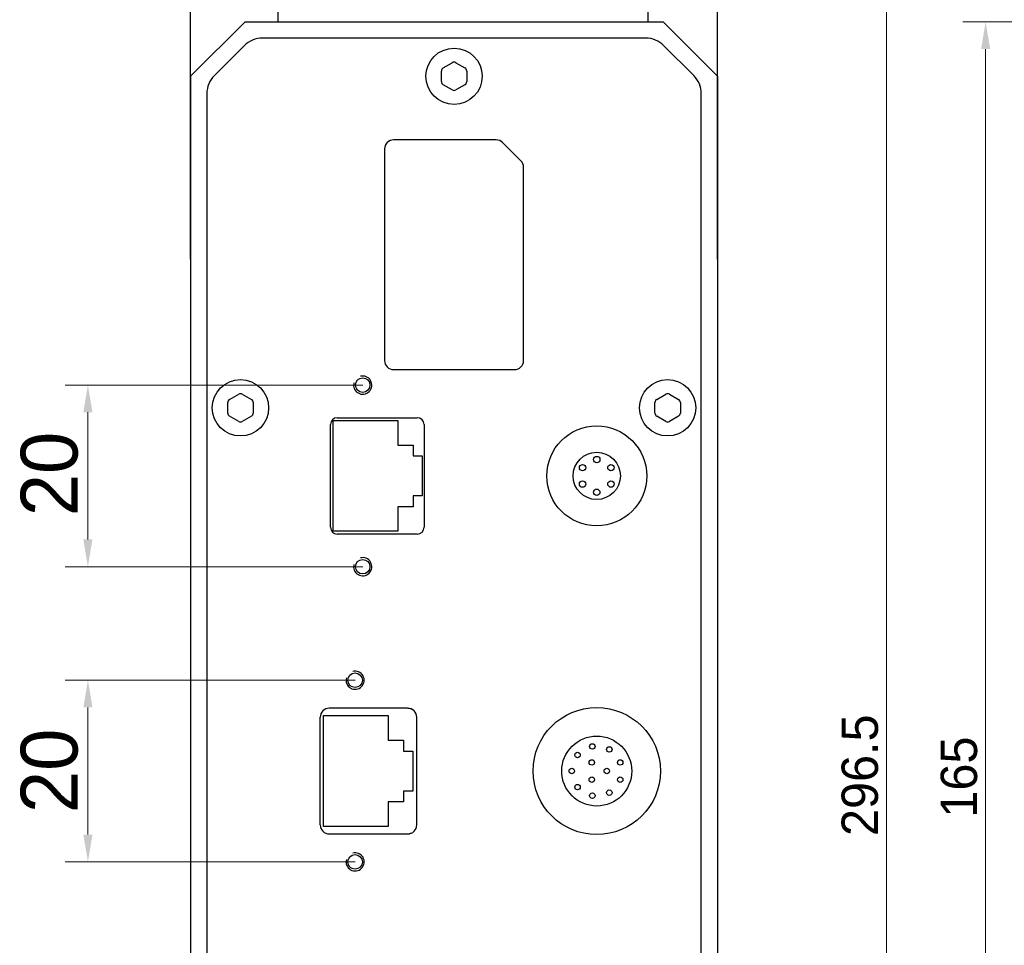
# Model space of a CAD drawing. Header units: millimetres. Extents: x 2329 to 5782, y 1296 to 2780.
# Tile 54 of 123: x 3710 to 3819, y 1620 to 1722. Entities that reach past the tile are written whole.
import ezdxf

# ---------------------------------------------------------------- set-up
doc = ezdxf.new("R2010")
doc.units = ezdxf.units.MM
doc.header["$LTSCALE"] = 0.3
for name, color, linetype in [('00_COMPONENTS', 7, 'Continuous'), ('03_ALL_AXES', 7, 'Continuous'), ('51__DRAFT_DIMS', 7, 'Continuous')]:
    doc.layers.add(name, color=color, linetype=linetype)
doc.styles.add('1）', font='兰亭黑 GBK.TTF', dxfattribs={"height": 5})
doc.styles.add('尺寸值样式', font='兰亭黑 GBK.TTF', dxfattribs={"height": 4})
doc.dimstyles.new('1直线标注', dxfattribs={"dimtxt": 4, "dimasz": 3, "dimexe": 2.5, "dimexo": 0, "dimtad": 1, "dimdec": 1, "dimdsep": 46, "dimtxsty": '尺寸值样式', "dimcen": 0, "dimclrd": 8, "dimclre": 8, "dimclrt": 7, "dimadec": 0, "dimazin": 0, "dimtp": 0.001, "dimtm": 0.001, "dimtfac": 1, "dimtdec": 1, "dimtmove": 0, "dimatfit": 0, "dimldrblk": '_FILLED', "dimfxl": 1, "dimtolj": 1, "dimlwd": 15, "dimlwe": 15, "dimarcsym": 0})

# ---------------------------------------------------------------- blocks, each defined once
blk = doc.blocks.new('*D269')
at = {"layer": '51__DRAFT_DIMS', "color": 8, "lineweight": 15}
for p, q in [((3747.96, 1681.32), (3715.22, 1681.32)), ((3717.72, 1678.32), (3717.72, 1664.32)), ((3747.96, 1661.32), (3715.22, 1661.32))]:
    blk.add_line(p, q, dxfattribs=at)
at = {"layer": '51__DRAFT_DIMS', "color": 8}
for points in [[(3718.22, 1678.32), (3717.22, 1678.32), (3717.72, 1681.32)], [(3717.22, 1664.32), (3718.22, 1664.32), (3717.72, 1661.32)]]:
    blk.add_solid(points, dxfattribs=at)
at = {"layer": 'Defpoints', "color": 0}
for p in [(3747.96, 1681.32), (3717.72, 1661.32), (3747.96, 1661.32)]:
    blk.add_point(p, dxfattribs=at)
at = {"layer": '51__DRAFT_DIMS', "color": 7, "insert": (3710.33, 1671.53), "char_height": 5, "attachment_point": 2, "rotation": 90, "style": '1）'}
blk.add_mtext('\\A1;{{\\H1.25x;\\C7;20}}', dxfattribs=at)
blk = doc.blocks.new('_FILLED')
at = {"color": 0, "linetype": 'ByBlock'}
blk.add_solid([(0, 0), (-1, 0.167), (-1, -0.167)], dxfattribs=at)
blk = doc.blocks.new('*D270')
at = {"layer": '51__DRAFT_DIMS', "color": 8, "lineweight": 15}
for p, q in [((3747.12, 1648.82), (3715.22, 1648.82)), ((3717.72, 1645.82), (3717.72, 1631.82)), ((3747.12, 1628.82), (3715.22, 1628.82))]:
    blk.add_line(p, q, dxfattribs=at)
at = {"layer": '51__DRAFT_DIMS', "color": 8}
for points in [[(3718.22, 1645.82), (3717.22, 1645.82), (3717.72, 1648.82)], [(3717.22, 1631.82), (3718.22, 1631.82), (3717.72, 1628.82)]]:
    blk.add_solid(points, dxfattribs=at)
at = {"layer": 'Defpoints', "color": 0}
for p in [(3747.12, 1648.82), (3717.72, 1628.82), (3747.12, 1628.82)]:
    blk.add_point(p, dxfattribs=at)
at = {"layer": '51__DRAFT_DIMS', "color": 7, "insert": (3710.33, 1638.84), "char_height": 5, "attachment_point": 2, "rotation": 90, "style": '1）'}
blk.add_mtext('\\A1;{{\\H1.25x;\\C7;20}}', dxfattribs=at)
blk = doc.blocks.new('*D274')
at = {"layer": '51__DRAFT_DIMS', "color": 8, "lineweight": 15}
for p, q in [((3852.72, 1787.08), (3803.11, 1787.08)), ((3805.61, 1493.56), (3805.61, 1784.08)), ((3852.69, 1490.56), (3803.11, 1490.56))]:
    blk.add_line(p, q, dxfattribs=at)
at = {"layer": '51__DRAFT_DIMS', "color": 8}
for points in [[(3806.11, 1784.08), (3805.11, 1784.08), (3805.61, 1787.08)], [(3805.11, 1493.56), (3806.11, 1493.56), (3805.61, 1490.56)]]:
    blk.add_solid(points, dxfattribs=at)
at = {"layer": 'Defpoints', "color": 0}
for p in [(3805.61, 1787.08), (3852.72, 1787.08), (3852.69, 1490.56)]:
    blk.add_point(p, dxfattribs=at)
at = {"layer": '51__DRAFT_DIMS', "color": 7, "insert": (3800.65, 1638.36), "char_height": 4, "attachment_point": 2, "rotation": 90, "style": '尺寸值样式'}
blk.add_mtext('\\A1;{\\A1;296.5}', dxfattribs=at)
blk = doc.blocks.new('*D275')
at = {"layer": '51__DRAFT_DIMS', "color": 8, "lineweight": 15}
for p, q in [((3830.98, 1721.32), (3814, 1721.32)), ((3816.5, 1559.32), (3816.5, 1718.32)), ((3830.98, 1556.32), (3814, 1556.32))]:
    blk.add_line(p, q, dxfattribs=at)
at = {"layer": '51__DRAFT_DIMS', "color": 8}
for points in [[(3817, 1718.32), (3816, 1718.32), (3816.5, 1721.32)], [(3816, 1559.32), (3817, 1559.32), (3816.5, 1556.32)]]:
    blk.add_solid(points, dxfattribs=at)
at = {"layer": 'Defpoints', "color": 0}
for p in [(3816.5, 1721.32), (3830.98, 1721.32), (3830.98, 1556.32)]:
    blk.add_point(p, dxfattribs=at)
at = {"layer": '51__DRAFT_DIMS', "color": 7, "insert": (3811.56, 1638.15), "char_height": 4, "attachment_point": 2, "rotation": 90, "style": '尺寸值样式'}
blk.add_mtext('\\A1;{\\A1;165}', dxfattribs=at)

msp = doc.modelspace()

# ---------------------------------------------------------------- linework, layer by layer
at = {"color": 8}
for p, q in [((3729.01, 1695.19327), (3729.01, 1810.04715)), ((3787.01, 1695.19327), (3787.01, 1810.04715))]:
    msp.add_line(p, q, dxfattribs=at)
at = {"layer": '00_COMPONENTS', "lineweight": 30}
for p, q in [((3738.66, 1721.31811), (3738.66, 1723.01811)), ((3779.36, 1721.31811), (3779.36, 1723.01811)), ((3729.01, 1715.31811), (3735.01, 1721.31811)), ((3735.01, 1721.31811), (3781.01, 1721.31811)), ((3781.01, 1721.31811), (3787.01, 1715.31811)), ((3779.09284, 1719.51811), (3736.92716, 1719.51811)), ((3734.92716, 1718.68968), (3731.63843, 1715.40095)), ((3784.38157, 1715.40095), (3781.09284, 1718.68968)), ((3756.81, 1716.24187), (3757.81, 1716.81922)), ((3758.21, 1716.81922), (3759.21, 1716.24187)), ((3729.01, 1715.31811), (3729.01, 1562.31811)), ((3756.61, 1714.74076), (3756.61, 1715.89546)), ((3759.41, 1715.89546), (3759.41, 1714.74076)), ((3787.01, 1715.31811), (3787.01, 1562.31811)), ((3757.81, 1713.81699), (3756.81, 1714.39435)), ((3759.21, 1714.39435), (3758.21, 1713.81699)), ((3730.81, 1713.40095), (3730.81, 1564.23526)), ((3785.21, 1564.23526), (3785.21, 1713.40095)), ((3762.64579, 1708.31811), (3751.36, 1708.31811)), ((3765.36711, 1706.011), (3763.35289, 1708.02521)), ((3750.36, 1707.31811), (3750.36, 1684.01811)), ((3765.66, 1684.01811), (3765.66, 1705.30389)), ((3751.36, 1683.01811), (3764.66, 1683.01811)), ((3733.11, 1678.24076), (3733.11, 1679.39546)), ((3733.31, 1679.74187), (3734.31, 1680.31922)), ((3734.71, 1680.31922), (3735.71, 1679.74187)), ((3735.91, 1679.39546), (3735.91, 1678.24076)), ((3780.11, 1678.24076), (3780.11, 1679.39546)), ((3780.31, 1679.74187), (3781.31, 1680.31922)), ((3781.71, 1680.31922), (3782.71, 1679.74187)), ((3782.91, 1679.39546), (3782.91, 1678.24076)), ((3734.31, 1677.31699), (3733.31, 1677.89435)), ((3735.71, 1677.89435), (3734.71, 1677.31699)), ((3744.71, 1677.4181), (3751.81, 1677.4181)), ((3744.71, 1665.21796), (3744.71, 1677.4181)), ((3744.71, 1677.41796), (3751.81, 1677.41796)), ((3745.16, 1677.71811), (3753.96, 1677.71811)), ((3751.81, 1677.4181), (3751.81, 1674.71796)), ((3781.31, 1677.31699), (3780.31, 1677.89435)), ((3782.71, 1677.89435), (3781.71, 1677.31699)), ((3744.41, 1665.66811), (3744.41, 1676.96811)), ((3754.71, 1676.96811), (3754.71, 1665.66811)), ((3751.81, 1674.71796), (3753.51, 1674.71796)), ((3753.51, 1674.7181), (3753.51, 1673.51796)), ((3753.51, 1673.5181), (3754.51, 1673.5181)), ((3753.51, 1673.51796), (3754.51, 1673.51796)), ((3754.51, 1673.5181), (3754.51, 1669.11796)), ((3754.51, 1669.1181), (3753.51, 1669.1181)), ((3753.51, 1669.1181), (3753.51, 1667.91796)), ((3754.51, 1669.11796), (3753.51, 1669.11796)), ((3751.81, 1667.9181), (3751.81, 1665.21796)), ((3753.51, 1667.91796), (3751.81, 1667.91796)), ((3751.81, 1665.21796), (3744.71, 1665.21796)), ((3753.96, 1664.91811), (3745.16, 1664.91811)), ((3752.90059, 1645.74301), (3744.285, 1645.74301)), ((3748.84251, 1645.74301), (3748.86741, 1645.71811)), ((3751.22122, 1645.74301), (3751.24612, 1645.71811)), ((3743.285, 1632.89301), (3743.285, 1644.74301)), ((3743.66001, 1644.918), (3750.76001, 1644.918)), ((3743.66001, 1632.71786), (3743.66001, 1644.918)), ((3743.66001, 1644.91786), (3750.76001, 1644.91786)), ((3750.76001, 1644.918), (3750.76001, 1642.21786)), ((3753.90059, 1632.89301), (3753.90059, 1644.74301)), ((3750.76001, 1642.21786), (3752.46001, 1642.21786)), ((3752.46001, 1642.218), (3752.46001, 1641.01786)), ((3752.46001, 1641.018), (3753.46001, 1641.018)), ((3752.46001, 1641.01786), (3753.46001, 1641.01786)), ((3753.46001, 1641.018), (3753.46001, 1636.61786)), ((3753.46001, 1636.618), (3752.46001, 1636.618)), ((3752.46001, 1636.618), (3752.46001, 1635.41786)), ((3753.46001, 1636.61786), (3752.46001, 1636.61786)), ((3750.76001, 1635.418), (3750.76001, 1632.71786)), ((3752.46001, 1635.41786), (3750.76001, 1635.41786)), ((3750.76001, 1632.71786), (3743.66001, 1632.71786)), ((3744.11, 1631.91811), (3752.91, 1631.91811)), ((3744.285, 1631.89301), (3752.90059, 1631.89301))]:
    msp.add_line(p, q, dxfattribs=at)
for centre, radius in [((3758.01, 1715.31811), 3.1), ((3734.51, 1678.81811), 3.1), ((3747.96, 1681.31811), 0.8), ((3781.51, 1678.81811), 3.1), ((3773.71, 1671.31811), 5.5), ((3773.71, 1671.31811), 2.6), ((3747.96, 1661.31811), 0.8), ((3747.125, 1648.81811), 0.8), ((3773.71, 1638.81811), 7), ((3773.71, 1638.81811), 3.85), ((3773.23, 1641.52811), 0.3), ((3775.09, 1641.19811), 0.3), ((3771.6, 1640.58811), 0.3), ((3773.16, 1639.76811), 0.3), ((3776.29, 1639.76811), 0.3), ((3770.96, 1638.81811), 0.3), ((3773.16, 1637.86811), 0.3), ((3774.81, 1638.81811), 0.3), ((3776.29, 1637.86811), 0.3), ((3771.6, 1637.04811), 0.3), ((3773.23, 1636.10811), 0.3), ((3775.09, 1636.43811), 0.3), ((3747.125, 1628.81811), 0.8)]:
    msp.add_circle(centre, radius, dxfattribs=at)
for centre, radius, start, end in [((3757.01, 1715.89546), 0.4, 120, 180), ((3758.01, 1716.47281), 0.4, 60, 120), ((3759.01, 1715.89546), 0.4, 0, 60), ((3757.01, 1714.74076), 0.4, 180, 240), ((3759.01, 1714.74076), 0.4, 300, 0), ((3758.01, 1714.16341), 0.4, 240, 300), ((3751.36, 1707.31811), 1, 90, 180), ((3762.64579, 1707.31811), 1, 45, 90), ((3764.66, 1705.30389), 1, 0, 45), ((3751.36, 1684.01811), 1, 180, 270), ((3764.66, 1684.01811), 1, 270, 0), ((3734.51, 1679.97281), 0.4, 60, 120), ((3781.51, 1679.97281), 0.4, 60, 120), ((3733.51, 1679.39546), 0.4, 120, 180), ((3735.51, 1679.39546), 0.4, 0, 60), ((3780.51, 1679.39546), 0.4, 120, 180), ((3782.51, 1679.39546), 0.4, 0, 60), ((3733.51, 1678.24076), 0.4, 180, 240), ((3735.51, 1678.24076), 0.4, 300, 0), ((3780.51, 1678.24076), 0.4, 180, 240), ((3782.51, 1678.24076), 0.4, 300, 0), ((3734.51, 1677.66341), 0.4, 240, 300), ((3745.16, 1676.96811), 0.75, 90, 180), ((3753.96, 1676.96811), 0.75, 0, 90), ((3781.51, 1677.66341), 0.4, 240, 300), ((3745.16, 1665.66811), 0.75, 180, 270), ((3753.96, 1665.66811), 0.75, 270, 0), ((3744.285, 1644.74301), 1, 90, 180), ((3752.90059, 1644.74301), 1, 0, 90), ((3752.91, 1644.46811), 1.25, 70.233252, 90), ((3744.285, 1632.89301), 1, 180, 270), ((3752.90059, 1632.89301), 1, 270, 0), ((3752.91, 1633.16811), 1.25, 270, 289.8278553)]:
    msp.add_arc(centre, radius, start, end, dxfattribs=at)
at = {"layer": '00_COMPONENTS', "color": 8}
for centre in [(3747.96, 1681.31811), (3747.96, 1661.31811), (3747.125, 1648.81811), (3747.125, 1628.81811)]:
    msp.add_arc(centre, 1, 165, 105, dxfattribs=at)
at = {"layer": '00_COMPONENTS', "lineweight": 30}
for centre, major_axis, ratio in [((3738.09873, 1713.86125), (2.25573, -5.44581), 0.678598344), ((3777.92127, 1713.86125), (-2.25573, -5.44581), 0.678598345), ((3736.46685, 1712.22938), (5.44581, -2.25573), 0.678598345), ((3779.55314, 1712.22938), (-5.44581, -2.25573), 0.678598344)]:
    msp.add_ellipse(centre, major_axis=major_axis, ratio=ratio, start_param=2.86757845, end_param=3.415606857, dxfattribs=at)
at = {"layer": '03_ALL_AXES', "lineweight": 30}
for centre in [(3773.71058, 1673.11911), (3772.15058, 1672.21911), (3775.27, 1672.21811), (3772.15, 1670.41811), (3775.26942, 1670.41711), (3773.70942, 1669.51711)]:
    msp.add_circle(centre, 0.35, dxfattribs=at)

# ---------------------------------------------------------------- dimensions: what is measured, and where the dimension line sits
at = {"layer": '51__DRAFT_DIMS', "color": 8}
for base, p1, p2, angle, text, override, picture, middle in [((3805.61258, 1787.0771), (3852.68951, 1490.55903), (3852.72302, 1787.0771), 90, '{\\A1;<>}', {"dimtxsty": '尺寸值样式'}, '*D274', (3805.61258, 1638.35983)), ((3816.49661, 1721.31811), (3830.98126, 1556.31811), (3830.98126, 1721.31811), 90, '{\\A1;<>}', {"dimtxsty": '尺寸值样式'}, '*D275', (3816.49661, 1638.14642)), ((3717.72387, 1661.3181), (3747.96, 1681.3181), (3747.96, 1661.3181), 270, '{{\\H1.25x;\\C7;<>}}', {"dimtxsty": '1）'}, '*D269', (3717.72387, 1671.52644)), ((3717.72387, 1628.8181), (3747.125, 1648.8181), (3747.125, 1628.8181), 270, '{{\\H1.25x;\\C7;<>}}', {"dimtxsty": '1）'}, '*D270', (3717.72387, 1638.84447))]:
    dim = msp.add_linear_dim(base=base, p1=p1, p2=p2, angle=angle, text=text, dimstyle='1直线标注', override=override, dxfattribs=at)
    dim.commit()
    dim.dimension.update_dxf_attribs({"geometry": picture, "text_midpoint": middle, "dimtype": 160})

doc.saveas('drawing.dxf')
